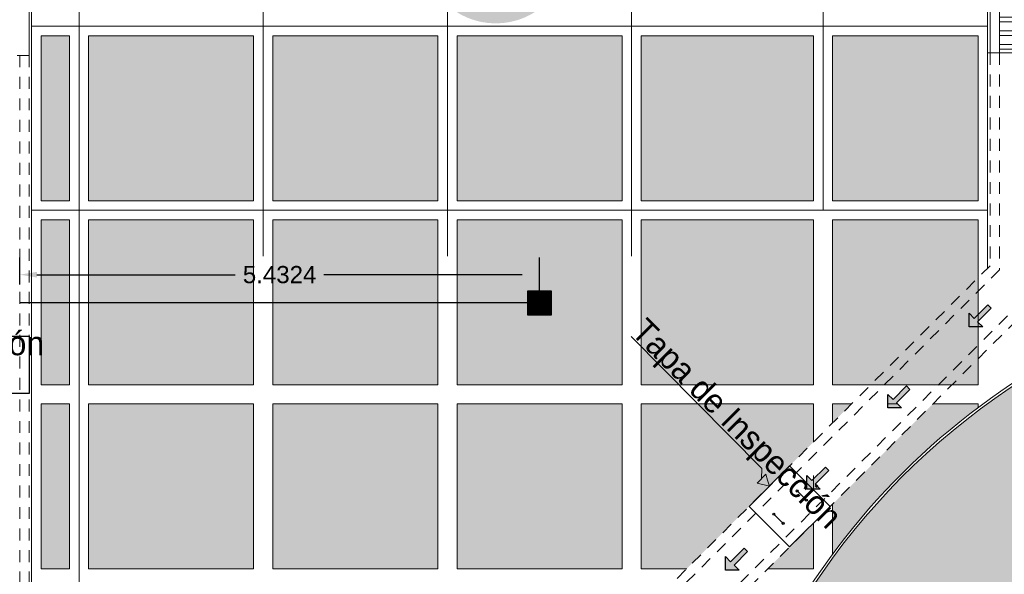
# Model space of a CAD drawing. Header units: millimetres. Extents: x -8931983 to 9630244, y 4 to 18563053.
# Tile 41 of 256: x 349123.31 to 349133.6, y 9281925.64 to 9281931.44. Entities that reach past the tile are written whole.
import ezdxf

# ---------------------------------------------------------------- set-up
doc = ezdxf.new("R2010")
doc.units = ezdxf.units.MM
doc.linetypes.add('01 nivel$0$HIDDEN2', pattern=[0.1875, 0.125, -0.0625])
for name, color, linetype, lineweight in [('.', 7, 'Continuous', 0), ('0_ CUNETAS', 151, 'Continuous', 5), ('CUNETAS', 5, 'Continuous', 0), ('LROTULOS', 7, 'Continuous', 5), ('vereda', 254, 'Continuous', 5)]:
    doc.layers.add(name, color=color, linetype=linetype, lineweight=lineweight)
doc.layers.add('0_PISOS', color=252, linetype='Continuous', lineweight=0, true_color=0x8a8a8a)
doc.layers.add('PISO Cemento pulido', color=254, linetype='Continuous', lineweight=5, true_color=0xd1d1d1)
doc.layers.add('C-ROAD-MARK', color=212, linetype='Continuous')
doc.layers.add('Lineas', color=7, linetype='Continuous')
doc.styles.add('AG FB', font='AGENCYR.TTF', dxfattribs={"height": 0.3})
doc.styles.get("Standard").update_dxf_attribs({"font": 'arial.ttf'})
doc.dimstyles.get("Standard").update_dxf_attribs({"dimtxt": 0.18, "dimasz": 0.18, "dimexe": 0.18, "dimexo": 0.0625, "dimgap": 0.09, "dimtad": 0, "dimtih": 1, "dimtoh": 1, "dimdec": 4, "dimzin": 0, "dimdsep": 46, "dimtxsty": 'Standard', "dimcen": 0.09, "dimadec": 0, "dimazin": 0, "dimtfac": 1, "dimtdec": 4, "dimtofl": 0, "dimtmove": 0, "dimatfit": 3, "dimfxl": 1, "dimtolj": 1, "dimtzin": 0, "dimarcsym": 0})

# ---------------------------------------------------------------- blocks, each defined once
blk = doc.blocks.new('*U3863')
at = {"layer": '.', "lineweight": 30}
h = blk.add_hatch(color=1, dxfattribs=at)
h.dxf.hatch_style = 1
h.paths.add_polyline_path([(-0.025, -0.05), (-0.1, -0.05), (0, -0.15), (0.1, -0.05), (0.025, -0.05), (0.025, 0.15), (-0.025, 0.15)])
at = {"layer": '0_ CUNETAS', "color": 1, "lineweight": 30}
blk.add_lwpolyline([(-0.1, -0.05), (-0.025, -0.05), (-0.025, 0.15), (0.025, 0.15), (0.025, -0.05), (0.1, -0.05), (0, -0.15)], close=True, dxfattribs=at)
blk = doc.blocks.new('*U3862')
at = {"layer": '0_ CUNETAS', "color": 0, "linetype": 'ByBlock', "lineweight": -2, "transparency": 16777216}
for p in [(0, 4.8), (0, 3.6), (0, 2.4), (0, 1.2), (0, 0)]:
    blk.add_blockref('*U3863', p, dxfattribs=at)
blk = doc.blocks.new('TAPA INSPECCION')
at = {"color": 5, "lineweight": 30}
for p, q in [((0.241, -0.13, 206.75), (0.378, -0.13, 206.75)), ((0.241, -0.474, 206.75), (0.378, -0.474, 206.75))]:
    blk.add_line(p, q, dxfattribs=at)
blk.add_lwpolyline([(0, 0), (0.6, 0), (0.6, -0.6), (0, -0.6)], close=True, dxfattribs=at)
for centre in [(0.241, -0.13, 206.75), (0.378, -0.13, 206.75), (0.241, -0.474, 206.75), (0.378, -0.474, 206.75)]:
    blk.add_circle(centre, 0.0116, dxfattribs=at)
blk = doc.blocks.new('red drenaje')
at = {"layer": '0_ CUNETAS', "lineweight": 0}
h = blk.add_hatch(dxfattribs=at)
h.set_pattern_fill('ANSI32', color=256, scale=0.015, angle=135)
h.set_pattern_definition([(180, (7.4, 110.9101), (0, -0.142875), []), (180, (7.35238, 110.95773), (0, -0.142875), [])])
h.paths.add_polyline_path([(-17.48, 13.093), (-17.08, 13.093), (-17.08, 69.905), (-17.48, 69.905)])
for p, q in [((-17.58, 70.028), (-17.58, 13.093)), ((-27.62, 13.068), (-27.62, 32.247))]:
    blk.add_line(p, q, dxfattribs=at)
at = {"layer": '0_ CUNETAS', "linetype": '01 nivel$0$HIDDEN2', "lineweight": 0}
for p, q in [((-27.62, 13.068), (-28.22, 13.068)), ((-27.72, 13.068), (-27.72, 7.011)), ((-27.62, 13.068), (-27.62, 6.97)), ((-17.58, 13.093), (-17.58, 10.867)), ((-17.48, 13.093), (-17.48, 10.826)), ((-17.58, 10.867), (-21.83, 6.618)), ((-17.48, 10.826), (-21.73, 6.576)), ((-17.08, 10.66), (-21.33, 6.411)), ((-16.98, 10.619), (-21.23, 6.369))]:
    blk.add_line(p, q, dxfattribs=at)
at = {"layer": '0_ CUNETAS', "lineweight": 0}
blk.add_lwpolyline([(-17.48, 69.905), (-17.08, 69.905), (-17.08, 13.093), (-17.48, 13.093), (-17.48, 69.905)], dxfattribs=at)
at = {"layer": 'LROTULOS', "color": 1}
for q in [(-21.329, 10.127), (-19.968, 8.639)]:
    blk.add_line((-19.965, 8.745), q, dxfattribs=at)
blk.add_lwpolyline([(-19.922, 8.686), (-19.904, 8.624), (-19.886, 8.562), (-20.014, 8.592)], close=True, dxfattribs=at)
at = {"color": 1, "lineweight": 0}
blk.add_blockref('TAPA INSPECCION', (-28.22, 10.129), dxfattribs=at)
at = {"color": 1, "lineweight": 0, "rotation": 315}
blk.add_blockref('TAPA INSPECCION', (-19.674, 8.774), dxfattribs=at)
at = {"layer": '0_ CUNETAS', "lineweight": 0, "rotation": 315.0000000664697}
blk.add_blockref('*U3862', (-21.086, 6.94, 684.918), dxfattribs=at)
at = {"layer": 'LROTULOS', "lineweight": 25, "style": 'AG FB'}
blk.add_text('Tapa de Inspección', height=0.25, rotation=315, dxfattribs=at).set_placement((-21.343, 10.162))
blk.add_text('Tapa de Inspección', height=0.25, dxfattribs=at).set_placement((-30.382, 9.931))
blk = doc.blocks.new('SUMIIIDERR')
at = {"layer": '.', "lineweight": 25}
h = blk.add_hatch(color=1, dxfattribs=at)
h.dxf.hatch_style = 1
h.set_gradient(color1=(99, 100, 102), color2=(147, 149, 152), name='INVCYLINDER')
h.paths.add_polyline_path([(-0.125, -0.133), (0.125, -0.133), (0.125, 0.117), (-0.125, 0.117)])
h = blk.add_hatch(color=9, dxfattribs=at)
h.dxf.hatch_style = 1
h.paths.add_polyline_path([(0.12, 0.112), (-0.12, 0.112), (-0.12, 0.105), (0.12, 0.105)])
h.paths.add_polyline_path([(0.12, 0.1), (-0.12, 0.1), (-0.12, 0.095), (0.12, 0.095)])
h.paths.add_polyline_path([(0.12, 0.09), (-0.12, 0.09), (-0.12, 0.085), (0.12, 0.085)])
h.paths.add_polyline_path([(0.12, 0.08), (-0.12, 0.08), (-0.12, 0.075), (0.12, 0.075)])
h.paths.add_polyline_path([(0.12, 0.07), (-0.12, 0.07), (-0.12, 0.065), (0.12, 0.065)])
h.paths.add_polyline_path([(0.12, 0.06), (-0.12, 0.06), (-0.12, 0.055), (0.12, 0.055)])
h.paths.add_polyline_path([(0.12, 0.05), (-0.12, 0.05), (-0.12, 0.045), (0.12, 0.045)])
h.paths.add_polyline_path([(0.12, 0.04), (-0.12, 0.04), (-0.12, 0.035), (0.12, 0.035)])
h.paths.add_polyline_path([(0.12, 0.03), (-0.12, 0.03), (-0.12, 0.025), (0.12, 0.025)])
h.paths.add_polyline_path([(0.12, 0.02), (-0.12, 0.02), (-0.12, 0.015), (0.12, 0.015)])
h.paths.add_polyline_path([(0.12, 0.01), (-0.12, 0.01), (-0.12, 0.005), (0.12, 0.005)])
h.paths.add_polyline_path([(0.12, 0), (-0.12, 0), (-0.12, -0.005), (0.12, -0.005)])
h.paths.add_polyline_path([(0.12, -0.01), (-0.12, -0.01), (-0.12, -0.015), (0.12, -0.015)])
h.paths.add_polyline_path([(0.12, -0.02), (-0.12, -0.02), (-0.12, -0.025), (0.12, -0.025)])
h.paths.add_polyline_path([(0.12, -0.03), (-0.12, -0.03), (-0.12, -0.035), (0.12, -0.035)])
h.paths.add_polyline_path([(0.12, -0.04), (-0.12, -0.04), (-0.12, -0.045), (0.12, -0.045)])
h.paths.add_polyline_path([(0.12, -0.05), (-0.12, -0.05), (-0.12, -0.055), (0.12, -0.055)])
h.paths.add_polyline_path([(0.12, -0.06), (-0.12, -0.06), (-0.12, -0.065), (0.12, -0.065)])
h.paths.add_polyline_path([(0.12, -0.07), (-0.12, -0.07), (-0.12, -0.075), (0.12, -0.075)])
h.paths.add_polyline_path([(0.12, -0.08), (-0.12, -0.08), (-0.12, -0.085), (0.12, -0.085)])
h.paths.add_polyline_path([(0.12, -0.09), (-0.12, -0.09), (-0.12, -0.095), (0.12, -0.095)])
h.paths.add_polyline_path([(0.12, -0.1), (-0.12, -0.1), (-0.12, -0.105), (0.12, -0.105)])
h.paths.add_polyline_path([(0.12, -0.11), (-0.12, -0.11), (-0.12, -0.115), (0.12, -0.115)])
h.paths.add_polyline_path([(0.12, -0.12), (-0.12, -0.12), (-0.12, -0.128), (0.12, -0.128)])
at = {"layer": 'C-ROAD-MARK', "color": 18, "lineweight": 25, "true_color": 0x000000}
for points in [[(0.125, 0.117), (-0.125, 0.117), (-0.125, -0.133), (0.125, -0.133)], [(0.12, 0.112), (-0.12, 0.112), (-0.12, -0.128), (0.12, -0.128)], [(-0.12, 0.105), (0.12, 0.105), (0.12, 0.1), (-0.12, 0.1)], [(-0.12, 0.095), (0.12, 0.095), (0.12, 0.09), (-0.12, 0.09)], [(-0.12, 0.085), (0.12, 0.085), (0.12, 0.08), (-0.12, 0.08)], [(-0.12, 0.075), (0.12, 0.075), (0.12, 0.07), (-0.12, 0.07)], [(-0.12, 0.065), (0.12, 0.065), (0.12, 0.06), (-0.12, 0.06)], [(-0.12, 0.055), (0.12, 0.055), (0.12, 0.05), (-0.12, 0.05)], [(-0.12, 0.045), (0.12, 0.045), (0.12, 0.04), (-0.12, 0.04)], [(-0.12, 0.035), (0.12, 0.035), (0.12, 0.03), (-0.12, 0.03)], [(-0.12, 0.025), (0.12, 0.025), (0.12, 0.02), (-0.12, 0.02)], [(-0.12, 0.015), (0.12, 0.015), (0.12, 0.01), (-0.12, 0.01)], [(-0.12, 0.005), (0.12, 0.005), (0.12, 0), (-0.12, 0)], [(-0.12, -0.005), (0.12, -0.005), (0.12, -0.01), (-0.12, -0.01)], [(-0.12, -0.015), (0.12, -0.015), (0.12, -0.02), (-0.12, -0.02)], [(-0.12, -0.025), (0.12, -0.025), (0.12, -0.03), (-0.12, -0.03)], [(-0.12, -0.035), (0.12, -0.035), (0.12, -0.04), (-0.12, -0.04)], [(-0.12, -0.045), (0.12, -0.045), (0.12, -0.05), (-0.12, -0.05)], [(-0.12, -0.055), (0.12, -0.055), (0.12, -0.06), (-0.12, -0.06)], [(-0.12, -0.065), (0.12, -0.065), (0.12, -0.07), (-0.12, -0.07)], [(-0.12, -0.075), (0.12, -0.075), (0.12, -0.08), (-0.12, -0.08)], [(-0.12, -0.085), (0.12, -0.085), (0.12, -0.09), (-0.12, -0.09)], [(-0.12, -0.095), (0.12, -0.095), (0.12, -0.1), (-0.12, -0.1)], [(-0.12, -0.105), (0.12, -0.105), (0.12, -0.11), (-0.12, -0.11)], [(-0.12, -0.115), (0.12, -0.115), (0.12, -0.12), (-0.12, -0.12)]]:
    blk.add_lwpolyline(points, close=True, dxfattribs=at)
blk = doc.blocks.new('*D3737')
at = {"layer": 'Defpoints', "color": 0, "lineweight": 30, "transparency": 16777216}
for p in [(349123.315, 9281928.775), (349123.315, 9281928.61), (349128.747, 9281928.539)]:
    blk.add_point(p, dxfattribs=at)
at = {"layer": 'Lineas', "color": 0, "lineweight": -2, "transparency": 16777216}
for p, q in [((349123.315, 9281928.672), (349123.315, 9281928.955)), ((349128.747, 9281928.602), (349128.747, 9281928.955)), ((349123.495, 9281928.775), (349125.568, 9281928.775)), ((349128.567, 9281928.775), (349126.494, 9281928.775))]:
    blk.add_line(p, q, dxfattribs=at)
at = {"layer": 'Lineas', "color": 0, "lineweight": 30, "transparency": 16777216}
for points in [[(349123.495, 9281928.805), (349123.495, 9281928.745), (349123.315, 9281928.775)], [(349128.567, 9281928.805), (349128.567, 9281928.745), (349128.747, 9281928.775)]]:
    blk.add_solid(points, dxfattribs=at)
at = {"layer": 'Lineas', "color": 0, "lineweight": 30, "transparency": 16777216, "insert": (349126.031, 9281928.775), "char_height": 0.18, "attachment_point": 5}
blk.add_mtext('\\A1;5.4324', dxfattribs=at)

msp = doc.modelspace()

# ---------------------------------------------------------------- hatches: boundary and pattern name
at = {"layer": '.', "true_color": 0x939598, "transparency": 33554559}
h = msp.add_hatch(dxfattribs=at)
h.set_pattern_fill('AR-SAND', color=252, scale=0.0087, angle=-90)
h.set_pattern_definition([(307.5, (0, 0), (0.425789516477, 0.013920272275), [0, -0.3358896, 0, -0.375666, 0, -0.3590925]), (277.5, (0, 0), (0.623637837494, -0.39108525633), [0, -0.1812036, 0, -0.3027426, 0, -0.1160145]), (237.5, (0, 0.2718), (0.00125035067, -0.68816336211), [0, -0.11049, 0, -0.397764, 0, -0.519303]), (227.5, (0, 0.2718), (0.193948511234, -0.66429411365), [0, -0.055245, 0, -0.2607564, 0, -0.298323])])
edge = h.paths.add_edge_path()
edge.add_line((349130.38527, 9281921.53141), (349130.38476, 9281920.38141))
edge.add_line((349130.38476, 9281920.38141), (349135.06476, 9281920.38141))
edge.add_line((349135.06476, 9281920.38141), (349135.06475, 9281921.53141))
edge.add_arc((349138.06475, 9281921.53141), 3, 90, 180, ccw=False)
edge.add_line((349138.06475, 9281924.53141), (349138.94035, 9281924.53141))
edge.add_arc((349138.94035, 9281921.53141), 3, 0.000082, 90.000082, ccw=False)
edge.add_line((349141.94035, 9281921.53142), (349141.94036, 9281918.00139))
edge.add_line((349141.94036, 9281918.00139), (349156.7586, 9281918.00139))
edge.add_line((349156.7586, 9281918.00139), (349156.7586, 9281921.00139))
edge.add_arc((349158.7586, 9281921.00139), 2, 90, 180, ccw=False)
edge.add_line((349158.7586, 9281923.00139), (349161.0004, 9281923.00139))
edge.add_line((349161.0004, 9281923.00139), (349161.0004, 9281955.07447))
edge.add_line((349161.0004, 9281955.07447), (349146.68471, 9281955.07447))
edge.add_line((349146.68471, 9281955.07447), (349146.68471, 9281941.89947))
edge.add_line((349146.68471, 9281941.89947), (349151.82579, 9281941.89947))
edge.add_arc((349151.82579, 9281938.87447), 3.025, -0.004437, 90, ccw=False)
edge.add_line((349154.85079, 9281938.87424), (349154.85025, 9281931.84431))
edge.add_arc((349151.85024, 9281931.84455), 3, 269.99999, 359.995553, ccw=False)
edge.add_line((349151.85024, 9281928.84455), (349151.0597, 9281928.84458))
edge.add_line((349151.0597, 9281928.84458), (349137.78476, 9281928.84455))
edge.add_arc((349137.78476, 9281921.44455), 7.4, 90, 180)
at = {"true_color": 0xff7e1c}
h = msp.add_hatch(color=30, dxfattribs=at)
h.dxf.hatch_style = 1
h.paths.add_polyline_path([(349129.05541, 9281932.16933, 1), (349127.52406, 9281932.16933, 1)])
h.paths.add_polyline_path([(349127.58508, 9281931.7899), (349128.96658, 9281931.7899), (349128.96658, 9281932.44956), (349127.58508, 9281932.44956)], flags=25)
at = {"layer": 'PISO Cemento pulido', "true_color": 0xdfe0e1, "transparency": 33554610}
for points in [[(349123.83467, 9281931.27427), (349123.53981, 9281931.27427), (349123.53981, 9281929.54925), (349123.83467, 9281929.54925)], [(349125.75967, 9281931.27427), (349124.03467, 9281931.27427), (349124.03467, 9281929.54925), (349125.75967, 9281929.54925)], [(349127.68467, 9281931.27427), (349125.95967, 9281931.27427), (349125.95967, 9281929.54925), (349127.68467, 9281929.54925)], [(349129.60967, 9281931.27427), (349127.88467, 9281931.27427), (349127.88467, 9281929.54925), (349129.60967, 9281929.54925)], [(349131.60967, 9281931.27427), (349129.80967, 9281931.27427), (349129.80967, 9281929.54925), (349131.60967, 9281929.54925)], [(349133.32967, 9281931.27427), (349131.80967, 9281931.27427), (349131.80967, 9281929.54925), (349133.32967, 9281929.54925)], [(349123.83467, 9281929.34925), (349123.53981, 9281929.34925), (349123.53981, 9281927.62423), (349123.83467, 9281927.62423)], [(349125.75967, 9281929.34925), (349124.03467, 9281929.34925), (349124.03467, 9281927.62423), (349125.75967, 9281927.62423)], [(349127.68467, 9281929.34925), (349125.95967, 9281929.34925), (349125.95967, 9281927.62423), (349127.68467, 9281927.62423)], [(349129.60967, 9281929.34925), (349127.88467, 9281929.34925), (349127.88467, 9281927.62423), (349129.60967, 9281927.62423)], [(349131.60967, 9281929.34925), (349129.80967, 9281929.34925), (349129.80967, 9281927.62423), (349131.60967, 9281927.62423)], [(349133.32967, 9281929.34925), (349131.80967, 9281929.34925), (349131.80967, 9281927.62423), (349133.32967, 9281927.62423)], [(349123.83467, 9281927.42423), (349123.53981, 9281927.42423), (349123.53981, 9281925.69921), (349123.83467, 9281925.69921)], [(349125.75967, 9281927.42423), (349124.03467, 9281927.42423), (349124.03467, 9281925.69921), (349125.75967, 9281925.69921)], [(349127.68467, 9281927.42423), (349125.95967, 9281927.42423), (349125.95967, 9281925.69921), (349127.68467, 9281925.69921)], [(349129.60967, 9281927.42423), (349127.88467, 9281927.42423), (349127.88467, 9281925.69921), (349129.60967, 9281925.69921)]]:
    msp.add_hatch(color=254, dxfattribs=at).paths.add_polyline_path(points)
h = msp.add_hatch(color=254, dxfattribs=at)
h.paths.add_polyline_path([(349131.54017, 9281926.53196), (349131.60967, 9281926.53196), (349131.60967, 9281926.63681), (349131.5932, 9281926.62034), (349131.54017, 9281926.67338)])
h.paths.add_polyline_path([(349131.60967, 9281926.17528), (349131.13359, 9281925.69921), (349131.60967, 9281925.69921)])
h.paths.add_polyline_path([(349130.28507, 9281925.69921), (349131.60967, 9281927.02381), (349131.60967, 9281927.42423), (349129.80967, 9281927.42423), (349129.80967, 9281925.69921)])
h = msp.add_hatch(color=254, dxfattribs=at)
h.paths.add_polyline_path([(349132.53011, 9281927.38048), (349132.48637, 9281927.42423), (349132.38869, 9281927.42423), (349132.38869, 9281927.38048)])
h.paths.add_polyline_path([(349131.80967, 9281927.22381), (349132.01009, 9281927.42423), (349131.80967, 9281927.42423)])
edge = h.paths.add_edge_path()
edge.add_arc((349137.78476, 9281921.44455), 7.425, 126.870786, 143.583822)
edge.add_line((349131.80967, 9281925.85237), (349131.80967, 9281926.37528))
edge.add_line((349131.80967, 9281926.37528), (349132.85861, 9281927.42423))
edge.add_line((349132.85861, 9281927.42423), (349133.32967, 9281927.42423))
edge.add_line((349133.32967, 9281927.42423), (349133.32967, 9281927.38448))

# ---------------------------------------------------------------- linework, layer by layer
at = {"color": 6, "lineweight": 30}
msp.add_line((349128.62217, 9281928.47924), (349123.31481, 9281928.47924), dxfattribs=at)
at = {"layer": '0_PISOS'}
for points in [[(349123.53981, 9281929.54925), (349123.53981, 9281931.27427), (349123.83467, 9281931.27427), (349123.83467, 9281929.54925)], [(349124.03467, 9281929.54925), (349124.03467, 9281931.27427), (349125.75967, 9281931.27427), (349125.75967, 9281929.54925)], [(349125.95967, 9281929.54925), (349125.95967, 9281931.27427), (349127.68467, 9281931.27427), (349127.68467, 9281929.54925)], [(349127.88467, 9281929.54925), (349127.88467, 9281931.27427), (349129.60967, 9281931.27427), (349129.60967, 9281929.54925)], [(349129.80967, 9281929.54925), (349129.80967, 9281931.27427), (349131.60967, 9281931.27427), (349131.60967, 9281929.54925)], [(349131.80967, 9281929.54925), (349131.80967, 9281931.27427), (349133.32967, 9281931.27427), (349133.32967, 9281929.54925)], [(349123.53981, 9281927.62423), (349123.53981, 9281929.34925), (349123.83467, 9281929.34925), (349123.83467, 9281927.62423)], [(349124.03467, 9281927.62423), (349124.03467, 9281929.34925), (349125.75967, 9281929.34925), (349125.75967, 9281927.62423)], [(349125.95967, 9281927.62423), (349125.95967, 9281929.34925), (349127.68467, 9281929.34925), (349127.68467, 9281927.62423)], [(349127.88467, 9281927.62423), (349127.88467, 9281929.34925), (349129.60967, 9281929.34925), (349129.60967, 9281927.62423)], [(349129.80967, 9281927.62423), (349129.80967, 9281929.34925), (349131.60967, 9281929.34925), (349131.60967, 9281927.62423)], [(349131.80967, 9281927.62423), (349131.80967, 9281929.34925), (349133.32967, 9281929.34925), (349133.32967, 9281927.62423)], [(349123.53981, 9281925.69921), (349123.53981, 9281927.42423), (349123.83467, 9281927.42423), (349123.83467, 9281925.69921)], [(349124.03467, 9281925.69921), (349124.03467, 9281927.42423), (349125.75967, 9281927.42423), (349125.75967, 9281925.69921)], [(349125.95967, 9281925.69921), (349125.95967, 9281927.42423), (349127.68467, 9281927.42423), (349127.68467, 9281925.69921)], [(349127.88467, 9281925.69921), (349127.88467, 9281927.42423), (349129.60967, 9281927.42423), (349129.60967, 9281925.69921)]]:
    msp.add_lwpolyline(points, close=True, dxfattribs=at)
for points in [[(349130.28507, 9281925.69921), (349129.80967, 9281925.69921), (349129.80967, 9281927.42423), (349131.60967, 9281927.42423), (349131.60967, 9281927.02381)], [(349131.80967, 9281927.22381), (349131.80967, 9281927.42423), (349132.01009, 9281927.42423)], [(349132.38869, 9281927.42423), (349132.48637, 9281927.42423)], [(349132.85861, 9281927.42423), (349133.32967, 9281927.42423), (349133.32967, 9281927.38448)], [(349131.60967, 9281926.67338), (349131.60967, 9281926.53196)], [(349131.80967, 9281925.85237), (349131.80967, 9281926.37528)], [(349131.60967, 9281926.17528), (349131.60967, 9281925.69921), (349131.13359, 9281925.69921)]]:
    msp.add_lwpolyline(points, dxfattribs=at)
at = {"layer": 'vereda'}
for p, q in [((349133.42967, 9281988.02949), (349133.42967, 9281928.84455)), ((349123.93467, 9281954.06824), (349123.93467, 9281920.40639)), ((349123.43981, 9281950.25836), (349123.43981, 9281928.96955)), ((349123.43981, 9281949.93536), (349123.43981, 9281924.74937)), ((349125.85967, 9281933.29929), (349125.85967, 9281931.37427)), ((349127.78467, 9281933.29929), (349127.78467, 9281931.37427)), ((349129.70967, 9281933.29929), (349129.70967, 9281931.37427)), ((349131.70967, 9281933.29929), (349131.70967, 9281931.37427)), ((349133.42967, 9281931.37427), (349123.43981, 9281931.37427)), ((349125.85967, 9281931.37427), (349125.85967, 9281929.44925)), ((349127.78467, 9281931.37427), (349127.78467, 9281929.44925)), ((349129.70967, 9281931.37427), (349129.70967, 9281928.96955)), ((349131.70967, 9281931.37427), (349131.70967, 9281929.44925)), ((349134.0797, 9281931.09454), (349133.42967, 9281931.09454)), ((349133.42967, 9281929.44925), (349123.43981, 9281929.44925)), ((349125.85967, 9281929.44925), (349125.85967, 9281928.96955)), ((349127.78467, 9281929.44925), (349127.78467, 9281928.96955))]:
    msp.add_line(p, q, dxfattribs=at)
msp.add_lwpolyline([(349130.38519, 9281921.36424), (349130.38476, 9281920.38141), (349135.06476, 9281920.38141), (349135.06475, 9281921.53141, -0.41421356), (349138.06475, 9281924.53141), (349138.94035, 9281924.53141, -0.41421356), (349141.94035, 9281921.53142), (349141.94036, 9281918.00139), (349156.7586, 9281918.00139), (349156.7586, 9281921.00139, -0.41421356), (349158.7586, 9281923.00139), (349161.0004, 9281923.00139), (349161.0004, 9281955.07447), (349146.68471, 9281955.07447), (349146.68471, 9281941.89947), (349151.82579, 9281941.89947, -0.41423625), (349154.85079, 9281938.87424), (349154.85025, 9281931.84431, -0.41419088), (349151.85024, 9281928.84455), (349151.0597, 9281928.84458), (349137.78476, 9281928.84455, 0.41739555), (349130.38519, 9281921.36424)], format="xyb", dxfattribs=at)
msp.add_arc((349137.78476, 9281921.44455), 7.425, 114.152742, 180, dxfattribs=at)

# ---------------------------------------------------------------- block references
at = {"color": 6, "lineweight": 0}
msp.add_blockref('SUMIIIDERR', (349128.74717, 9281928.48674), dxfattribs=at)
at = {"layer": 'CUNETAS', "color": 84, "lineweight": 30}
msp.add_blockref('red drenaje', (349151.0347, 9281918.00139), dxfattribs=at)

# ---------------------------------------------------------------- dimensions: what is measured, and where the dimension line sits
at = {"layer": 'Lineas', "color": 1, "lineweight": 30}
dim = msp.add_linear_dim(base=(349123.31481, 9281928.77502), p1=(349128.74717, 9281928.53924), p2=(349123.31481, 9281928.60974), dimstyle='Standard', dxfattribs=at)
dim.commit()
dim.dimension.update_dxf_attribs({"geometry": '*D3737', "text_midpoint": (349126.03099, 9281928.77502)})

doc.saveas('drawing.dxf')
